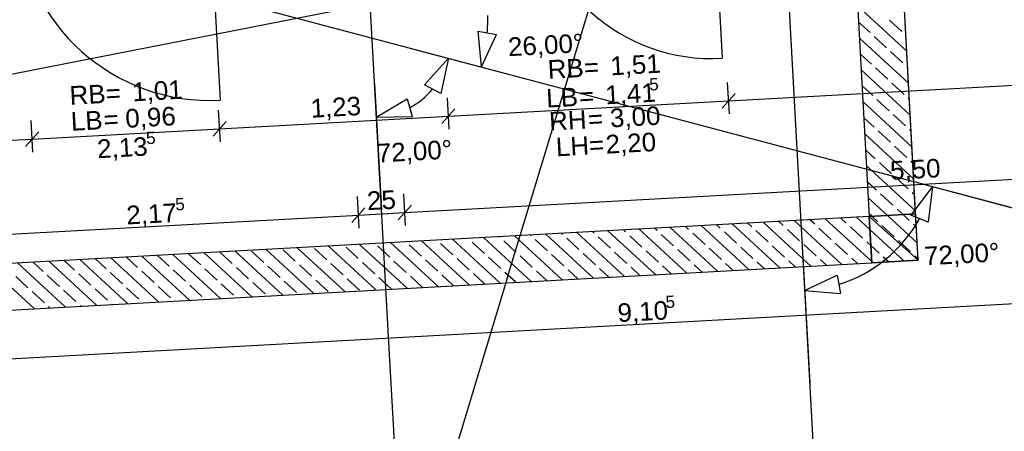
# Model space of a CAD drawing. Extents: x -181 to 1388, y 138 to 979.
# Tile 24 of 82: x 611 to 717, y 252 to 296. Entities that reach past the tile are written whole.
import ezdxf
from ezdxf.lldxf.tags import DXFTag

# ---------------------------------------------------------------- set-up
doc = ezdxf.new("R2010")
doc.units = 0
doc.layers.get('0').update_dxf_attribs({"lineweight": 25})
for name, color, linetype, lineweight, true_color in [('01AFU Allgemein Bemaßung', 7, 'Continuous', 25, 0x848484), ('02 Raster Bemaßung', 7, 'Continuous', 25, 0x848484), ('20 Außenwände', 7, 'Continuous', 25, 0x848484), ('60 Stützwand - Stützwände', 7, 'Continuous', 25, 0x848484), ('A-0', 7, 'Continuous', 25, 0x848484)]:
    doc.layers.add(name, color=color, linetype=linetype, lineweight=lineweight, true_color=true_color)
doc.layers.add('02 Raster Gebäude', color=7, linetype='Continuous', lineweight=25)
doc.styles.get("Standard").update_dxf_attribs({"font": 'arial.ttf'})
tags = doc.linetypes.add('Raster', pattern=[0.2, 0.1, -0.05, 0, -0.05]).pattern_tags.tags
tags[10:11] = [DXFTag(74, 4), DXFTag(75, 0), DXFTag(340, '0'), DXFTag(46, 1.0), DXFTag(50, 0.0), DXFTag(44, 0.0), DXFTag(45, 0.0)]
tags[8:9] = [DXFTag(74, 4), DXFTag(75, 0), DXFTag(340, '0'), DXFTag(46, 1.0), DXFTag(50, 0.0), DXFTag(44, 0.0), DXFTag(45, 0.0)]
tags[6:7] = [DXFTag(74, 4), DXFTag(75, 0), DXFTag(340, '0'), DXFTag(46, 1.0), DXFTag(50, 0.0), DXFTag(44, 0.0), DXFTag(45, 0.0)]
tags[4:5] = [DXFTag(74, 4), DXFTag(75, 0), DXFTag(340, '0'), DXFTag(46, 1.0), DXFTag(50, 0.0), DXFTag(44, 0.0), DXFTag(45, 0.0)]

# ---------------------------------------------------------------- blocks, each defined once
blk = doc.blocks.new('Referenz-A07F5V09WF')
at = {"layer": '01AFU Allgemein Bemaßung', "lineweight": -2}
for p, q in [((687.36, 287.62), (768.23, 292.04)), ((687.44, 286.21), (687.25, 289.61)), ((688.07, 288.41), (686.66, 286.83)), ((657.29, 284.56), (657.1, 287.96)), ((657.21, 285.97), (687.36, 287.62)), ((632.68, 283.21), (632.49, 286.62)), ((657.92, 286.76), (656.5, 285.18)), ((612.51, 282.11), (612.32, 285.51)), ((633.31, 285.41), (631.89, 283.83)), ((632.6, 284.62), (657.21, 285.97)), ((613.14, 284.3), (611.72, 282.72)), ((612.43, 283.51), (632.6, 284.62)), ((586.41, 282.09), (612.43, 283.51)), ((652.52, 275.6), (762.35, 281.62)), ((652.59, 274.2), (652.41, 277.6)), ((647.6, 273.93), (647.42, 277.33)), ((648.23, 276.12), (646.82, 274.54)), ((647.53, 275.33), (652.52, 275.6)), ((653.23, 276.39), (651.81, 274.81)), ((604.09, 272.95), (647.53, 275.33)), ((587.7, 258.65), (769.52, 268.61))]:
    blk.add_line(p, q, dxfattribs=at)
at = {"layer": '02 Raster Bemaßung', "lineweight": -2}
for p, q in [((660.77, 291.27), (660.41, 295.11)), ((660.41, 295.11), (662.38, 294.78)), ((660.77, 291.27), (662.38, 294.78)), ((653.74, 293.13), (666.9, 289.64)), ((657.24, 292.2), (654.63, 289.35)), ((657.24, 292.2), (656.4, 288.43)), ((649.25, 289.49), (650, 275.88)), ((656.4, 288.43), (654.63, 289.35)), ((649.45, 285.87), (652.77, 287.84)), ((652.77, 287.84), (653.32, 285.92)), ((649.45, 285.87), (653.32, 285.92)), ((705.78, 279.32), (718.95, 275.82)), ((709.28, 278.39), (706.96, 275.3)), ((709.28, 278.39), (708.81, 274.55)), ((708.81, 274.55), (706.96, 275.3)), ((695.34, 270.83), (696.09, 257.22)), ((695.54, 267.21), (699.04, 268.86)), ((699.04, 268.86), (699.39, 266.89)), ((695.54, 267.21), (699.39, 266.89))]:
    blk.add_line(p, q, dxfattribs=at)
for centre, major_axis, end_param in [((640.92, 296.54), (20.47, -1.59), 0.089875), ((648.99, 294.39), (4.06, -7.51), 0.375317), ((694.72, 282.25), (4.5, -14.38), 0.759935)]:
    blk.add_ellipse(centre, major_axis=major_axis, ratio=1, start_param=0, end_param=end_param, dxfattribs=at)
at = {"layer": '02 Raster Gebäude', "linetype": 'Raster', "lineweight": -2, "ltscale": 56.250004}
for p, q in [((658.77, 938.92), (695.78, 262.8)), ((613.84, 936.46), (650.81, 260.98)), ((663.57, 268.63), (810.75, 754.04)), ((316.32, 382.71), (761.63, 264.49)), ((324.28, 234.21), (1008.61, 368.91)), ((663.57, 268.63), (657.77, 249.49)), ((695.78, 262.8), (696.88, 242.83)), ((650.81, 260.98), (651.91, 241.01))]:
    blk.add_line(p, q, dxfattribs=at)
at = {"layer": '02 Raster Gebäude', "linetype": 'ByBlock', "lineweight": -2, "ltscale": 56.250004}
for p, q in [((663.57, 268.63), (663.57, 268.63)), ((663.57, 268.63), (663.57, 268.63)), ((695.78, 262.8), (695.78, 262.8)), ((695.78, 262.8), (695.78, 262.8)), ((650.81, 260.98), (650.81, 260.98)), ((650.81, 260.98), (650.81, 260.98))]:
    blk.add_line(p, q, dxfattribs=at)
at = {"layer": '20 Außenwände', "lineweight": -2}
for p, q in [((685.58, 311.71), (686.65, 292.2)), ((631.54, 308.35), (632.67, 287.7))]:
    blk.add_line(p, q, dxfattribs=at)
for centre, major_axis in [((685.58, 311.71), (-19.51, -1.07)), ((631.54, 308.35), (-20.65, -1.13))]:
    blk.add_ellipse(centre, major_axis=major_axis, ratio=1, start_param=0, end_param=1.570796, dxfattribs=at)
at = {"layer": '60 Stützwand - Stützwände', "lineweight": -2}
for p, q in [((700.31, 315.12), (702.49, 275.18)), ((707.76, 270.46), (705.3, 315.4)), ((706.53, 292.96), (701.25, 297.82)), ((702.59, 294.96), (701.35, 296.1)), ((705.98, 295.1), (704.65, 296.32)), ((704.35, 293.33), (703.03, 294.55)), ((706.43, 294.68), (706.42, 294.69)), ((706.71, 289.52), (701.44, 294.38)), ((702.72, 291.57), (701.53, 292.66)), ((706.11, 291.71), (704.79, 292.93)), ((706.62, 291.24), (706.56, 291.3)), ((706.9, 286.08), (701.63, 290.95)), ((704.49, 289.94), (703.16, 291.16)), ((702.86, 288.18), (701.72, 289.23)), ((706.25, 288.31), (704.93, 289.53)), ((707.09, 282.64), (701.82, 287.51)), ((704.63, 286.55), (703.3, 287.77)), ((706.81, 287.8), (706.69, 287.91)), ((706.39, 284.92), (705.07, 286.14)), ((703, 284.79), (701.91, 285.79)), ((707.28, 279.21), (702.01, 284.07)), ((704.76, 283.16), (703.44, 284.38)), ((707, 284.36), (706.83, 284.52)), ((703.14, 281.39), (702.1, 282.35)), ((706.53, 281.53), (705.2, 282.75)), ((704.9, 279.77), (703.58, 280.99)), ((707.18, 280.93), (706.97, 281.13)), ((707.47, 275.77), (702.19, 280.63)), ((703.27, 278), (702.29, 278.91)), ((706.66, 278.14), (705.34, 279.36)), ((705.04, 276.38), (703.71, 277.6)), ((707.37, 277.49), (707.11, 277.73)), ((704.45, 275.29), (702.38, 277.19)), ((702.78, 275.2), (702.48, 275.47)), ((706.12, 275.38), (705.48, 275.97)), ((702.49, 275.18), (552.41, 266.97)), ((692.86, 269.65), (687.74, 274.37)), ((689.85, 274.06), (689.41, 274.47)), ((696.2, 269.83), (691.08, 274.56)), ((693.24, 274.2), (692.75, 274.65)), ((699.55, 270.01), (694.42, 274.74)), ((696.63, 274.34), (696.09, 274.83)), ((702.76, 270.32), (697.76, 274.92)), ((700.02, 274.47), (699.43, 275.01)), ((702.57, 273.75), (701.1, 275.11)), ((703.41, 274.61), (702.78, 275.2)), ((707.66, 272.33), (704.45, 275.29)), ((706.8, 274.75), (706.12, 275.38)), ((669.5, 273.24), (669.36, 273.37)), ((676.15, 268.73), (671.03, 273.46)), ((672.89, 273.37), (672.7, 273.55)), ((679.49, 268.92), (674.37, 273.64)), ((676.28, 273.51), (676.04, 273.73)), ((682.84, 269.1), (677.71, 273.83)), ((679.67, 273.65), (679.38, 273.92)), ((686.18, 269.28), (681.05, 274.01)), ((683.06, 273.79), (682.72, 274.1)), ((684.83, 272.16), (683.5, 273.38)), ((689.52, 269.46), (684.39, 274.19)), ((686.45, 273.92), (686.07, 274.28)), ((688.22, 272.3), (686.9, 273.52)), ((691.61, 272.43), (690.29, 273.66)), ((695, 272.57), (693.68, 273.79)), ((698.39, 272.71), (697.07, 273.93)), ((701.78, 272.85), (700.46, 274.07)), ((706.23, 270.38), (702.57, 273.75)), ((705.18, 272.98), (703.85, 274.21)), ((707.56, 274.05), (707.24, 274.34)), ((656.1, 267.64), (650.97, 272.36)), ((659.44, 267.82), (654.32, 272.54)), ((657.7, 271.06), (656.37, 272.28)), ((662.78, 268), (657.66, 272.73)), ((661.09, 271.2), (659.76, 272.42)), ((666.13, 268.18), (661, 272.91)), ((662.71, 272.96), (662.67, 273)), ((664.48, 271.34), (663.16, 272.56)), ((669.47, 268.37), (664.34, 273.09)), ((666.11, 273.1), (666.01, 273.19)), ((667.87, 271.47), (666.55, 272.69)), ((672.81, 268.55), (667.68, 273.28)), ((671.26, 271.61), (669.94, 272.83)), ((674.65, 271.75), (673.33, 272.97)), ((678.04, 271.89), (676.72, 273.11)), ((681.44, 272.02), (680.11, 273.24)), ((700.16, 271.08), (698.83, 272.3)), ((702.66, 272.04), (702.22, 272.44)), ((706.94, 271.36), (705.62, 272.58)), ((630.57, 269.96), (629.25, 271.17)), ((636.05, 266.54), (630.92, 271.26)), ((633.96, 270.1), (632.63, 271.32)), ((639.39, 266.72), (634.26, 271.45)), ((637.35, 270.24), (636.03, 271.46)), ((642.73, 266.9), (637.61, 271.63)), ((640.74, 270.37), (639.42, 271.59)), ((646.07, 267.09), (640.95, 271.81)), ((644.13, 270.51), (642.81, 271.73)), ((649.42, 267.27), (644.29, 272)), ((647.52, 270.65), (646.2, 271.87)), ((652.76, 267.45), (647.63, 272.18)), ((650.91, 270.79), (649.59, 272.01)), ((654.31, 270.92), (652.98, 272.14)), ((673.03, 269.98), (671.7, 271.2)), ((676.42, 270.12), (675.09, 271.34)), ((679.81, 270.26), (678.49, 271.48)), ((683.2, 270.4), (681.88, 271.62)), ((686.59, 270.53), (685.27, 271.75)), ((689.98, 270.67), (688.66, 271.89)), ((693.37, 270.81), (692.05, 272.03)), ((696.77, 270.95), (695.44, 272.17)), ((703.55, 271.22), (702.66, 272.04)), ((552.68, 261.97), (702.76, 270.19)), ((616, 265.44), (610.87, 270.17)), ((613.61, 269.27), (612.54, 270.26)), ((619.34, 265.62), (614.21, 270.35)), ((617, 269.41), (615.88, 270.44)), ((622.68, 265.81), (617.55, 270.53)), ((620.39, 269.55), (619.23, 270.62)), ((626.02, 265.99), (620.9, 270.72)), ((623.78, 269.69), (622.57, 270.81)), ((629.36, 266.17), (624.24, 270.9)), ((627.17, 269.82), (625.91, 270.99)), ((632.71, 266.35), (627.58, 271.08)), ((649.29, 269.02), (647.96, 270.24)), ((652.68, 269.16), (651.35, 270.38)), ((656.07, 269.3), (654.75, 270.52)), ((659.46, 269.43), (658.14, 270.65)), ((662.85, 269.57), (661.53, 270.79)), ((666.24, 269.71), (664.92, 270.93)), ((669.63, 269.85), (668.31, 271.07)), ((687.85, 269.37), (687.03, 270.13)), ((691.19, 269.56), (690.42, 270.26)), ((694.53, 269.74), (693.82, 270.4)), ((697.88, 269.92), (697.21, 270.54)), ((701.22, 270.1), (700.6, 270.68)), ((707.76, 270.46), (702.76, 270.19)), ((702.89, 270.2), (702.76, 270.32)), ((704.56, 270.29), (703.99, 270.81)), ((707.75, 270.61), (707.38, 270.95)), ((612.65, 265.26), (607.53, 269.98)), ((622.16, 267.92), (620.83, 269.14)), ((625.55, 268.06), (624.22, 269.28)), ((628.94, 268.2), (627.62, 269.42)), ((632.33, 268.33), (631.01, 269.55)), ((635.72, 268.47), (634.4, 269.69)), ((639.11, 268.61), (637.79, 269.83)), ((642.5, 268.75), (641.18, 269.97)), ((645.9, 268.88), (644.57, 270.1)), ((664.46, 268.09), (663.29, 269.16)), ((667.8, 268.28), (666.68, 269.3)), ((671.14, 268.46), (670.08, 269.44)), ((674.48, 268.64), (673.47, 269.58)), ((677.82, 268.82), (676.86, 269.71)), ((681.17, 269.01), (680.25, 269.85)), ((684.51, 269.19), (683.64, 269.99)), ((611.98, 267.51), (610.66, 268.73)), ((615.37, 267.65), (614.05, 268.87)), ((618.76, 267.78), (617.44, 269)), ((637.49, 266.84), (636.16, 268.06)), ((640.88, 266.98), (639.55, 268.2)), ((644.27, 267.12), (642.95, 268.34)), ((647.66, 267.26), (646.34, 268.48)), ((651.05, 267.39), (649.73, 268.61)), ((654.43, 267.54), (653.12, 268.75)), ((657.77, 267.73), (656.51, 268.89)), ((661.11, 267.91), (659.9, 269.03)), ((613.75, 265.88), (612.42, 267.1)), ((617.14, 266.02), (615.81, 267.24)), ((620.53, 266.16), (619.21, 267.38)), ((623.92, 266.29), (622.6, 267.51)), ((627.31, 266.43), (625.99, 267.65)), ((630.7, 266.57), (629.38, 267.79)), ((634.09, 266.71), (632.77, 267.93)), ((614.33, 265.35), (614.19, 265.48)), ((617.67, 265.53), (617.58, 265.61)), ((621.01, 265.71), (620.97, 265.75))]:
    blk.add_line(p, q, dxfattribs=at)
at = {"layer": 'A-0', "linetype": 'Continuous', "lineweight": -2, "ltscale": 312.5}
for p, q in [((700.31, 315.12), (702.49, 275.18)), ((707.48, 275.46), (705.3, 315.4)), ((702.49, 275.18), (707.48, 275.46)), ((707.48, 275.46), (702.49, 275.18)), ((707.76, 270.46), (707.48, 275.46)), ((702.49, 275.18), (552.41, 266.97)), ((702.49, 275.18), (702.76, 270.19)), ((707.76, 270.46), (702.49, 275.18)), ((702.49, 275.18), (707.76, 270.46)), ((702.76, 270.19), (702.49, 275.18)), ((552.68, 261.97), (702.76, 270.19)), ((702.76, 270.19), (707.76, 270.46))]:
    blk.add_line(p, q, dxfattribs=at)
at = {"layer": '01AFU Allgemein Bemaßung', "linetype": 'ByBlock', "lineweight": -2, "ltscale": 40.625, "attachment_point": 1, "rotation": 3.1332}
for s, insert, char_height in [('{\\fArial;1,51}', (674.57, 292.36), 2), ('{\\fArial;RB}', (667.84, 291.99), 2), ('{\\fArial;=}', (671.72, 292.2), 2), ('{\\fArial;RB}', (616.4, 289.19), 2), ('{\\fArial;1,01}', (623.14, 289.56), 2), ('{\\fArial;1,41}', (674.03, 289.24), 2), ('{\\fArial;5}', (678.77, 290.04), 1.32), ('{\\fArial;=}', (620.29, 289.4), 2), ('{\\fArial;LB}', (667.68, 288.89), 2), ('{\\fArial;=}', (671.19, 289.08), 2), ('{\\fArial;1,23}', (642.33, 287.8), 2), ('{\\fArial;3,00}', (674.54, 286.76), 2), ('{\\fArial;LB}', (616.54, 286.39), 2), ('{\\fArial;=}', (620.05, 286.59), 2), ('{\\fArial;0,96}', (622.4, 286.71), 2), ('{\\fArial;RH}', (667.99, 286.41), 2), ('{\\fArial;=}', (672.18, 286.63), 2), ('{\\fArial;5}', (624.65, 284.27), 1.32), ('{\\fArial;2,20}', (674.07, 283.93), 2), ('{\\fArial;2,13}', (619.37, 283.44), 2), ('{\\fArial;LH=}', (668.72, 283.64), 2), ('{\\fArial;5,50}', (704.67, 281.11), 2), ('{\\fArial;25}', (648.4, 277.85), 2), ('{\\fArial;2,17}', (622.51, 276.31), 2), ('{\\fArial;5}', (627.79, 277.14), 1.32), ('{\\fArial;9,10}', (675.35, 265.8), 2), ('{\\fArial;5}', (680.53, 266.63), 1.32)]:
    blk.add_mtext(s, dxfattribs=dict(at, insert=insert, char_height=char_height))
at = {"layer": '02 Raster Bemaßung', "linetype": 'ByBlock', "lineweight": -2, "ltscale": 56.250004, "char_height": 2, "attachment_point": 1, "rotation": 3.1332}
for s, insert in [('{\\fArial;26,00°}', (663.57, 294.42)), ('{\\fArial;72,00°}', (649.46, 282.98)), ('{\\fArial;72,00°}', (708.33, 271.91))]:
    blk.add_mtext(s, dxfattribs=dict(at, insert=insert))

msp = doc.modelspace()

# ---------------------------------------------------------------- block references
at = {"color": 8, "lineweight": 25, "ltscale": 1250, "true_color": 0x808080}
msp.add_blockref('Referenz-A07F5V09WF', (0, 0), dxfattribs=at)

doc.saveas('drawing.dxf')
